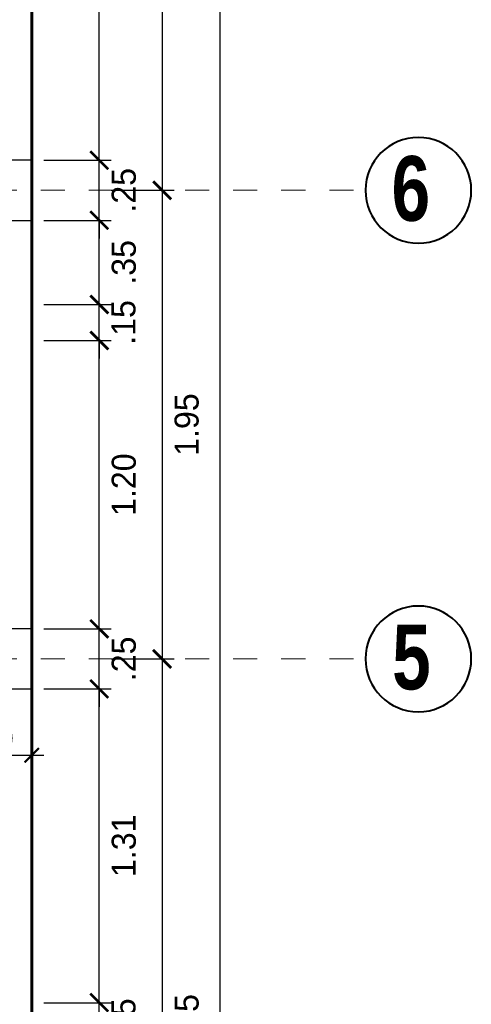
# Model space of a CAD drawing. Header units: metres. Extents: x -13 to 533, y -25 to 219.
# Tile 14 of 99: x 5.95 to 7.83, y 11.24 to 15.33. Entities that reach past the tile are written whole.
import ezdxf

# ---------------------------------------------------------------- set-up
doc = ezdxf.new("R2010")
doc.units = ezdxf.units.M
doc.linetypes.add('DASHDOT', pattern=[1, 0.5, -0.25, 0, -0.25])
for name, color, linetype, lineweight in [('COLUMNAS', 5, 'Continuous', 80), ('COTAS', 4, 'Continuous', 13), ('EJES', 251, 'Continuous', 20), ('PLUMA 0.8', 1, 'Continuous', 60)]:
    doc.layers.add(name, color=color, linetype=linetype, lineweight=lineweight)
doc.styles.add('joe1', font='impact.ttf')
doc.styles.add('TEXTOCENT', font='GOTHIC.TTF')
doc.dimstyles.new('PLANTA50', dxfattribs={"dimscale": 0.5, "dimtxt": 0.2, "dimasz": 0.15, "dimexe": 0.1, "dimexo": 0.1, "dimgap": 0.1, "dimtad": 2, "dimzin": 7, "dimdsep": 46, "dimtxsty": 'TEXTOCENT', "dimblk": 'ARCHTICK', "dimcen": 0.2, "dimdle": 0.1, "dimclrd": 8, "dimclre": 8, "dimclrt": 256, "dimaunit": 1, "dimadec": 0, "dimazin": 0, "dimtfac": 1, "dimtix": 1, "dimtmove": 2, "dimatfit": 3, "dimldrblk": 'ARCHTICK', "dimfxl": 1, "dimtolj": 1, "dimtzin": 0, "dimarcsym": 0})

# ---------------------------------------------------------------- blocks, each defined once
blk = doc.blocks.new('_ARCHTICK')
at = {"color": 0, "linetype": 'ByBlock', "const_width": 0.15}
blk.add_lwpolyline([(-0.5, -0.5), (0.5, 0.5)], dxfattribs=at)
blk = doc.blocks.new('*D103')
at = {"layer": 'COTAS', "color": 8, "lineweight": -2, "transparency": 16777216}
for p, q in [((6.7818, 20.05), (6.7818, -0.05)), ((6.05, 20), (6.8318, 20)), ((6.1, 0), (6.8318, 0))]:
    blk.add_line(p, q, dxfattribs=at)
at = {"layer": 'Defpoints', "color": 0, "lineweight": 5, "transparency": 16777216}
for p in [(6, 20), (6.05, 0), (6.7818, 0)]:
    blk.add_point(p, dxfattribs=at)
at = {"layer": 'COTAS', "color": 8, "lineweight": -2, "transparency": 16777216, "xscale": 0.075, "yscale": 0.075, "zscale": 0.075}
for p, rotation in [((6.7818, 20), 90), ((6.7818, 0), 270)]:
    blk.add_blockref('_ARCHTICK', p, dxfattribs=dict(at, rotation=rotation))
at = {"layer": 'COTAS', "transparency": 16777216, "insert": (6.8844, 10), "char_height": 0.1, "attachment_point": 5, "rotation": 90, "style": 'TEXTOCENT'}
blk.add_mtext('\\A1;20.00', dxfattribs=at)
blk = doc.blocks.new('A$C7ABB6997')
at = {"layer": 'EJES', "color": 250, "linetype": 'DASHDOT', "ltscale": 0.01}
blk.add_line((0.22, 0.6), (0.22, 2.75), dxfattribs=at)
at = {"layer": 'EJES', "color": 250, "lineweight": 40}
blk.add_circle((0.22, 2.97), 0.22, dxfattribs=at)
blk = doc.blocks.new('*D113')
at = {"layer": 'COTAS', "color": 8, "lineweight": -2, "transparency": 16777216}
for p, q in [((6.2808, 11.1943), (6.2808, 12.6)), ((6.05, 12.55), (6.3308, 12.55)), ((6.05, 11.2443), (6.3308, 11.2443))]:
    blk.add_line(p, q, dxfattribs=at)
at = {"layer": 'Defpoints', "color": 0, "lineweight": 5, "transparency": 16777216}
for p in [(6, 12.55), (6.2808, 12.55), (6, 11.2443)]:
    blk.add_point(p, dxfattribs=at)
at = {"layer": 'COTAS', "color": 8, "lineweight": -2, "transparency": 16777216, "xscale": 0.075, "yscale": 0.075, "zscale": 0.075}
for p, rotation in [((6.2808, 12.55), 90), ((6.2808, 11.2443), 270)]:
    blk.add_blockref('_ARCHTICK', p, dxfattribs=dict(at, rotation=rotation))
at = {"layer": 'COTAS', "transparency": 16777216, "insert": (6.3833, 11.8972), "char_height": 0.1, "attachment_point": 5, "rotation": 90, "style": 'TEXTOCENT'}
blk.add_mtext('\\A1;1.31', dxfattribs=at)
blk = doc.blocks.new('*D114')
at = {"layer": 'COTAS', "color": 8, "lineweight": -2, "transparency": 16777216}
for p, q in [((6.2808, 12.8), (6.2808, 12.875)), ((6.05, 12.8), (6.3308, 12.8)), ((6.2808, 12.55), (6.2808, 12.8)), ((6.05, 12.55), (6.3308, 12.55)), ((6.2808, 12.55), (6.2808, 12.475))]:
    blk.add_line(p, q, dxfattribs=at)
at = {"layer": 'Defpoints', "color": 0, "lineweight": 5, "transparency": 16777216}
for p in [(6, 12.8), (6.2808, 12.8), (6, 12.55)]:
    blk.add_point(p, dxfattribs=at)
at = {"layer": 'COTAS', "color": 8, "lineweight": -2, "transparency": 16777216, "xscale": 0.075, "yscale": 0.075, "zscale": 0.075}
for p, rotation in [((6.2808, 12.8), 270), ((6.2808, 12.55), 90)]:
    blk.add_blockref('_ARCHTICK', p, dxfattribs=dict(at, rotation=rotation))
at = {"layer": 'COTAS', "transparency": 16777216, "insert": (6.3833, 12.675), "char_height": 0.1, "attachment_point": 5, "rotation": 90, "style": 'TEXTOCENT'}
blk.add_mtext('\\A1;.25', dxfattribs=at)
blk = doc.blocks.new('*D115')
at = {"layer": 'COTAS', "color": 8, "lineweight": -2, "transparency": 16777216}
for p, q in [((6.2808, 12.75), (6.2808, 14.05)), ((6.05, 14), (6.3308, 14)), ((6.05, 12.8), (6.3308, 12.8))]:
    blk.add_line(p, q, dxfattribs=at)
at = {"layer": 'Defpoints', "color": 0, "lineweight": 5, "transparency": 16777216}
for p in [(6, 14), (6.2808, 14), (6, 12.8)]:
    blk.add_point(p, dxfattribs=at)
at = {"layer": 'COTAS', "color": 8, "lineweight": -2, "transparency": 16777216, "xscale": 0.075, "yscale": 0.075, "zscale": 0.075}
for p, rotation in [((6.2808, 14), 90), ((6.2808, 12.8), 270)]:
    blk.add_blockref('_ARCHTICK', p, dxfattribs=dict(at, rotation=rotation))
at = {"layer": 'COTAS', "transparency": 16777216, "insert": (6.3833, 13.4), "char_height": 0.1, "attachment_point": 5, "rotation": 90, "style": 'TEXTOCENT'}
blk.add_mtext('\\A1;1.20', dxfattribs=at)
blk = doc.blocks.new('*D116')
at = {"layer": 'COTAS', "color": 8, "lineweight": -2, "transparency": 16777216}
for p, q in [((6.2808, 14.15), (6.2808, 14.225)), ((6.05, 14.15), (6.3308, 14.15)), ((6.2808, 14), (6.2808, 14.15)), ((6.05, 14), (6.3308, 14)), ((6.2808, 14), (6.2808, 13.925))]:
    blk.add_line(p, q, dxfattribs=at)
at = {"layer": 'Defpoints', "color": 0, "lineweight": 5, "transparency": 16777216}
for p in [(6, 14.15), (6.2808, 14.15), (6, 14)]:
    blk.add_point(p, dxfattribs=at)
at = {"layer": 'COTAS', "color": 8, "lineweight": -2, "transparency": 16777216, "xscale": 0.075, "yscale": 0.075, "zscale": 0.075}
for p, rotation in [((6.2808, 14.15), 270), ((6.2808, 14), 90)]:
    blk.add_blockref('_ARCHTICK', p, dxfattribs=dict(at, rotation=rotation))
at = {"layer": 'COTAS', "transparency": 16777216, "insert": (6.382, 14.075), "char_height": 0.1, "attachment_point": 5, "rotation": 90, "style": 'TEXTOCENT'}
blk.add_mtext('\\A1;.15', dxfattribs=at)
blk = doc.blocks.new('*D117')
at = {"layer": 'COTAS', "color": 8, "lineweight": -2, "transparency": 16777216}
for p, q in [((6.2808, 14.1), (6.2808, 14.55)), ((6.05, 14.5), (6.3308, 14.5)), ((6.05, 14.15), (6.3308, 14.15))]:
    blk.add_line(p, q, dxfattribs=at)
at = {"layer": 'Defpoints', "color": 0, "lineweight": 5, "transparency": 16777216}
for p in [(6, 14.5), (6.2808, 14.5), (6, 14.15)]:
    blk.add_point(p, dxfattribs=at)
at = {"layer": 'COTAS', "color": 8, "lineweight": -2, "transparency": 16777216, "xscale": 0.075, "yscale": 0.075, "zscale": 0.075}
for p, rotation in [((6.2808, 14.5), 90), ((6.2808, 14.15), 270)]:
    blk.add_blockref('_ARCHTICK', p, dxfattribs=dict(at, rotation=rotation))
at = {"layer": 'COTAS', "transparency": 16777216, "insert": (6.3833, 14.325), "char_height": 0.1, "attachment_point": 5, "rotation": 90, "style": 'TEXTOCENT'}
blk.add_mtext('\\A1;.35', dxfattribs=at)
blk = doc.blocks.new('*D118')
at = {"layer": 'COTAS', "color": 8, "lineweight": -2, "transparency": 16777216}
for p, q in [((6.2808, 14.75), (6.2808, 14.825)), ((6.05, 14.75), (6.3308, 14.75)), ((6.2808, 14.5), (6.2808, 14.75)), ((6.05, 14.5), (6.3308, 14.5)), ((6.2808, 14.5), (6.2808, 14.425))]:
    blk.add_line(p, q, dxfattribs=at)
at = {"layer": 'Defpoints', "color": 0, "lineweight": 5, "transparency": 16777216}
for p in [(6, 14.75), (6.2808, 14.75), (6, 14.5)]:
    blk.add_point(p, dxfattribs=at)
at = {"layer": 'COTAS', "color": 8, "lineweight": -2, "transparency": 16777216, "xscale": 0.075, "yscale": 0.075, "zscale": 0.075}
for p, rotation in [((6.2808, 14.75), 270), ((6.2808, 14.5), 90)]:
    blk.add_blockref('_ARCHTICK', p, dxfattribs=dict(at, rotation=rotation))
at = {"layer": 'COTAS', "transparency": 16777216, "insert": (6.3833, 14.625), "char_height": 0.1, "attachment_point": 5, "rotation": 90, "style": 'TEXTOCENT'}
blk.add_mtext('\\A1;.25', dxfattribs=at)
blk = doc.blocks.new('*D119')
at = {"layer": 'COTAS', "color": 8, "lineweight": -2, "transparency": 16777216}
for p, q in [((6.2808, 14.7), (6.2808, 17.25)), ((6.05, 17.2), (6.3308, 17.2)), ((6.05, 14.75), (6.3308, 14.75))]:
    blk.add_line(p, q, dxfattribs=at)
at = {"layer": 'Defpoints', "color": 0, "lineweight": 5, "transparency": 16777216}
for p in [(6, 17.2), (6.2808, 17.2), (6, 14.75)]:
    blk.add_point(p, dxfattribs=at)
at = {"layer": 'COTAS', "color": 8, "lineweight": -2, "transparency": 16777216, "xscale": 0.075, "yscale": 0.075, "zscale": 0.075}
for p, rotation in [((6.2808, 17.2), 90), ((6.2808, 14.75), 270)]:
    blk.add_blockref('_ARCHTICK', p, dxfattribs=dict(at, rotation=rotation))
at = {"layer": 'COTAS', "transparency": 16777216, "insert": (6.3833, 15.975), "char_height": 0.1, "attachment_point": 5, "rotation": 90, "style": 'TEXTOCENT'}
blk.add_mtext('\\A1;2.45', dxfattribs=at)
blk = doc.blocks.new('*D124')
at = {"layer": 'COTAS', "color": 8, "lineweight": -2, "transparency": 16777216}
for p, q in [((6.5421, 12.725), (6.5421, 9.575)), ((6.3308, 12.675), (6.5921, 12.675)), ((6.3308, 9.625), (6.5921, 9.625))]:
    blk.add_line(p, q, dxfattribs=at)
at = {"layer": 'Defpoints', "color": 0, "lineweight": 5, "transparency": 16777216}
for p in [(6.2808, 12.675), (6.2808, 9.625), (6.5421, 9.625)]:
    blk.add_point(p, dxfattribs=at)
at = {"layer": 'COTAS', "color": 8, "lineweight": -2, "transparency": 16777216, "xscale": 0.075, "yscale": 0.075, "zscale": 0.075}
for p, rotation in [((6.5421, 12.675), 90), ((6.5421, 9.625), 270)]:
    blk.add_blockref('_ARCHTICK', p, dxfattribs=dict(at, rotation=rotation))
at = {"layer": 'COTAS', "transparency": 16777216, "insert": (6.6446, 11.15), "char_height": 0.1, "attachment_point": 5, "rotation": 90, "style": 'TEXTOCENT'}
blk.add_mtext('\\A1;3.05', dxfattribs=at)
blk = doc.blocks.new('*D125')
at = {"layer": 'COTAS', "color": 8, "lineweight": -2, "transparency": 16777216}
for p, q in [((6.5421, 14.675), (6.5421, 12.625)), ((6.3308, 14.625), (6.5921, 14.625)), ((6.3308, 12.675), (6.5921, 12.675))]:
    blk.add_line(p, q, dxfattribs=at)
at = {"layer": 'Defpoints', "color": 0, "lineweight": 5, "transparency": 16777216}
for p in [(6.2808, 14.625), (6.2808, 12.675), (6.5421, 12.675)]:
    blk.add_point(p, dxfattribs=at)
at = {"layer": 'COTAS', "color": 8, "lineweight": -2, "transparency": 16777216, "xscale": 0.075, "yscale": 0.075, "zscale": 0.075}
for p, rotation in [((6.5421, 14.625), 90), ((6.5421, 12.675), 270)]:
    blk.add_blockref('_ARCHTICK', p, dxfattribs=dict(at, rotation=rotation))
at = {"layer": 'COTAS', "transparency": 16777216, "insert": (6.6446, 13.65), "char_height": 0.1, "attachment_point": 5, "rotation": 90, "style": 'TEXTOCENT'}
blk.add_mtext('\\A1;1.95', dxfattribs=at)
blk = doc.blocks.new('*D126')
at = {"layer": 'COTAS', "color": 8, "lineweight": -2, "transparency": 16777216}
for p, q in [((6.5421, 17.375), (6.5421, 14.575)), ((6.3308, 17.325), (6.5921, 17.325)), ((6.3308, 14.625), (6.5921, 14.625))]:
    blk.add_line(p, q, dxfattribs=at)
at = {"layer": 'Defpoints', "color": 0, "lineweight": 5, "transparency": 16777216}
for p in [(6.2808, 17.325), (6.2808, 14.625), (6.5421, 14.625)]:
    blk.add_point(p, dxfattribs=at)
at = {"layer": 'COTAS', "color": 8, "lineweight": -2, "transparency": 16777216, "xscale": 0.075, "yscale": 0.075, "zscale": 0.075}
for p, rotation in [((6.5421, 17.325), 90), ((6.5421, 14.625), 270)]:
    blk.add_blockref('_ARCHTICK', p, dxfattribs=dict(at, rotation=rotation))
at = {"layer": 'COTAS', "transparency": 16777216, "insert": (6.6446, 15.975), "char_height": 0.1, "attachment_point": 5, "rotation": 90, "style": 'TEXTOCENT'}
blk.add_mtext('\\A1;2.70', dxfattribs=at)
blk = doc.blocks.new('*D129')
at = {"layer": 'COTAS', "color": 8, "lineweight": -2, "transparency": 16777216}
for p, q in [((6.2808, 11.2443), (6.2808, 11.3193)), ((6.05, 11.2443), (6.3308, 11.2443)), ((6.2808, 11.0943), (6.2808, 11.2443)), ((6.05, 11.0943), (6.3308, 11.0943)), ((6.2808, 11.0943), (6.2808, 11.0193))]:
    blk.add_line(p, q, dxfattribs=at)
at = {"layer": 'Defpoints', "color": 0, "lineweight": 5, "transparency": 16777216}
for p in [(6, 11.2443), (6.2808, 11.2443), (6, 11.0943)]:
    blk.add_point(p, dxfattribs=at)
at = {"layer": 'COTAS', "color": 8, "lineweight": -2, "transparency": 16777216, "xscale": 0.075, "yscale": 0.075, "zscale": 0.075}
for p, rotation in [((6.2808, 11.2443), 270), ((6.2808, 11.0943), 90)]:
    blk.add_blockref('_ARCHTICK', p, dxfattribs=dict(at, rotation=rotation))
at = {"layer": 'COTAS', "transparency": 16777216, "insert": (6.382, 11.1693), "char_height": 0.1, "attachment_point": 5, "rotation": 90, "style": 'TEXTOCENT'}
blk.add_mtext('\\A1;.15', dxfattribs=at)
blk = doc.blocks.new('YE')
at = {"layer": 'COLUMNAS', "color": 160, "linetype": 'Continuous', "lineweight": 30}
for points in [[(305.4628, 93.0807), (305.1628, 93.0807), (305.1628, 92.8307), (305.4628, 92.8307)], [(305.4628, 91.1308), (305.1628, 91.1308), (305.1628, 90.8808), (305.4628, 90.8808)]]:
    blk.add_lwpolyline(points, close=True, dxfattribs=at)
blk = doc.blocks.new('*D349')
at = {"layer": 'COTAS', "color": 251, "linetype": 'Continuous', "lineweight": -2, "transparency": 16777216}
for p, q in [((5.7, 12.525), (5.7, 12.2493)), ((6, 12.525), (6, 12.2493)), ((5.65, 12.2743), (6.05, 12.2743))]:
    blk.add_line(p, q, dxfattribs=at)
at = {"layer": 'Defpoints', "color": 0, "linetype": 'Continuous', "lineweight": 5, "transparency": 16777216}
for p in [(5.7, 12.55), (6, 12.55), (6, 12.2743)]:
    blk.add_point(p, dxfattribs=at)
at = {"layer": 'COTAS', "color": 251, "linetype": 'Continuous', "lineweight": -2, "transparency": 16777216, "xscale": 0.06, "yscale": 0.06, "zscale": 0.06, "rotation": 180}
blk.add_blockref('_ARCHTICK', (5.7, 12.2743), dxfattribs=at)
at = {"layer": 'COTAS', "color": 251, "linetype": 'Continuous', "lineweight": -2, "transparency": 16777216, "xscale": 0.06, "yscale": 0.06, "zscale": 0.06}
blk.add_blockref('_ARCHTICK', (6, 12.2743), dxfattribs=at)
at = {"layer": 'COTAS', "color": 2, "linetype": 'Continuous', "lineweight": 5, "transparency": 16777216, "insert": (5.85, 12.3443), "char_height": 0.08, "attachment_point": 5}
blk.add_mtext('\\A1;.30', dxfattribs=at)

msp = doc.modelspace()

# ---------------------------------------------------------------- linework, layer by layer
at = {"layer": 'PLUMA 0.8'}
msp.add_lwpolyline([(6, 17.2), (6, 0)], dxfattribs=at)

# ---------------------------------------------------------------- block references
at = {"layer": 'COLUMNAS', "linetype": 'Continuous', "lineweight": 50}
msp.add_blockref('YE', (-299.4628, -78.3308), dxfattribs=at)
at = {"layer": 'EJES', "ltscale": 0.5, "xscale": -1, "rotation": 270}
for p in [(4.6377, 14.405), (4.6377, 12.455)]:
    msp.add_blockref('A$C7ABB6997', p, dxfattribs=at)

# ---------------------------------------------------------------- texts
at = {"layer": 'EJES', "style": 'joe1'}
for s, p in [('6', (7.496, 14.498)), ('5', (7.4985, 12.548))]:
    msp.add_text(s, height=0.2695, rotation=0.0007, dxfattribs=at).set_placement(p)

# ---------------------------------------------------------------- dimensions: what is measured, and where the dimension line sits
at = {"layer": 'COTAS'}
for base, p1, p2, picture, middle in [((6.7818, 0), (6, 20), (6.05, 0), '*D103', (6.8844, 10)), ((6.5421, 14.625), (6.2808, 17.325), (6.2808, 14.625), '*D126', (6.6446, 15.975)), ((6.2808, 17.2), (6, 14.75), (6, 17.2), '*D119', (6.3833, 15.975)), ((6.2808, 14.75), (6, 14.5), (6, 14.75), '*D118', (6.3833, 14.625)), ((6.5421, 12.675), (6.2808, 14.625), (6.2808, 12.675), '*D125', (6.6446, 13.65)), ((6.2808, 14.5), (6, 14.15), (6, 14.5), '*D117', (6.3833, 14.325)), ((6.2808, 14.15), (6, 14), (6, 14.15), '*D116', (6.382, 14.075)), ((6.2808, 14), (6, 12.8), (6, 14), '*D115', (6.3833, 13.4)), ((6.2808, 12.8), (6, 12.55), (6, 12.8), '*D114', (6.3833, 12.675)), ((6.5421, 9.625), (6.2808, 12.675), (6.2808, 9.625), '*D124', (6.6446, 11.15)), ((6.2808, 12.55), (6, 11.2443), (6, 12.55), '*D113', (6.3833, 11.8972)), ((6.2808, 11.2443), (6, 11.0943), (6, 11.2443), '*D129', (6.382, 11.1693))]:
    dim = msp.add_linear_dim(base=base, p1=p1, p2=p2, angle=90, dimstyle='PLANTA50', dxfattribs=at)
    dim.commit()
    dim.dimension.update_dxf_attribs({"geometry": picture, "text_midpoint": middle})
at = {"layer": 'COTAS', "linetype": 'Continuous', "lineweight": 5}
dim = msp.add_linear_dim(base=(6, 12.2743), p1=(5.7, 12.55), p2=(6, 12.55), dimstyle='PLANTA50', override={"dimtxt": 0.16, "dimasz": 0.12, "dimexe": 0.05, "dimexo": 0.05, "dimgap": 0.06, "dimtad": 1, "dimtxsty": 'Standard', "dimclrd": 251, "dimclre": 251, "dimclrt": 2}, dxfattribs=at)
dim.commit()
dim.dimension.update_dxf_attribs({"geometry": '*D349', "text_midpoint": (5.85, 12.3443)})

doc.saveas('drawing.dxf')
